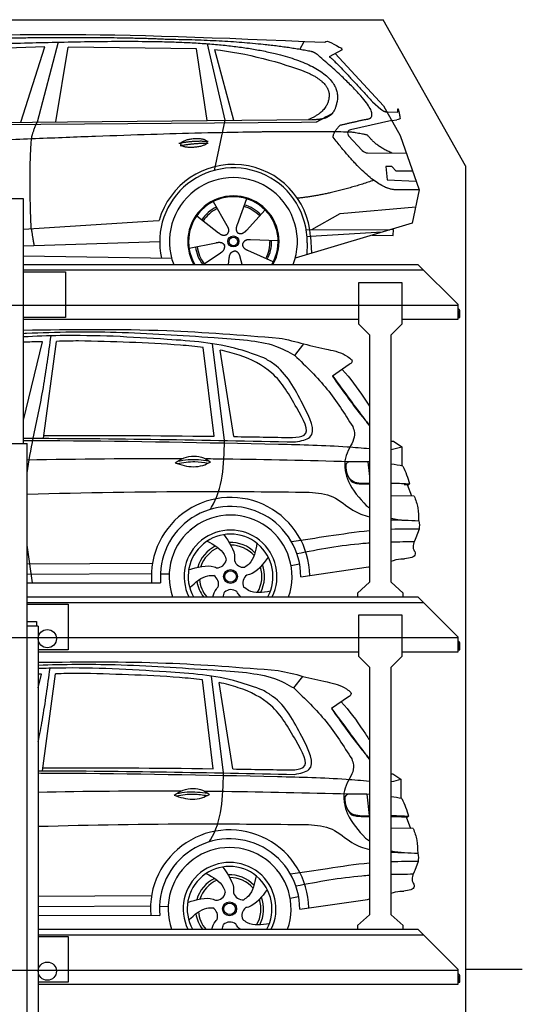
# Model space of a CAD drawing. Header units: millimetres. Extents: x 200 to 5711, y 92 to 9150.
# Tile 4 of 4: x 2962 to 5711, y 3759 to 9150. Entities that reach past the tile are written whole.
import ezdxf

# ---------------------------------------------------------------- set-up
doc = ezdxf.new("R2010")
doc.units = ezdxf.units.MM
doc.linetypes.add('GEN3', pattern=[6.25, 5, -1.25])
doc.layers.add('3', color=6, linetype='GEN3')
doc.layers.add('car', color=10, linetype='Continuous')

msp = doc.modelspace()

# ---------------------------------------------------------------- linework, layer by layer
for p, q in [((5400, 8350), (4950, 9150)), ((2982, 8170), (2662, 8170)), ((2982, 7810), (5140, 7810)), ((2982, 7770), (3212.5, 7770)), ((3212.5, 7770), (3212.5, 7520)), ((5360, 7590), (5140, 7810)), ((4814.5, 7710), (4814.5, 7485)), ((5054.5, 7710), (4814.5, 7710)), ((5054.5, 7485), (5054.5, 7710)), ((5360, 7510), (5360, 7590)), ((5360, 7557.7), (5360, 7550)), ((3212.5, 7520), (2982, 7520)), ((2982, 7510), (4814.5, 7510)), ((5054.5, 7510), (5360, 7510)), ((4874.5, 7425), (4814.5, 7485)), ((5054.5, 7485), (4994.5, 7425)), ((4874.5, 7425), (4874.5, 6603.1)), ((4994.5, 6611.3), (4994.5, 7425)), ((2641, 6830), (3003, 6830)), ((3003, 265), (3003, 6830)), ((4874.5, 6603.1), (4874.5, 6070)), ((4994.5, 6070), (4994.5, 6611.3)), ((4874.5, 6070), (4809.5, 6010)), ((5059.5, 6010), (4994.5, 6070)), ((3003, 5990), (5140, 5990)), ((4809.5, 6010), (4809.5, 5990)), ((5059.5, 5990), (5059.5, 6010)), ((5360, 5770), (5140, 5990)), ((4814.5, 5890), (4814.5, 5665)), ((5054.5, 5890), (4814.5, 5890)), ((5054.5, 5665), (5054.5, 5890)), ((3063, 5830), (3053, 5830)), ((3063, 5830), (3063, 265)), ((5360, 5690), (5360, 5770)), ((5360, 5737.7), (5360, 5730)), ((3063, 5690), (4814.5, 5690)), ((4874.5, 5605), (4814.5, 5665)), ((5054.5, 5665), (4994.5, 5605)), ((5054.5, 5690), (5360, 5690)), ((4874.5, 5605), (4874.5, 4250)), ((4994.5, 4250), (4994.5, 5605)), ((4874.5, 4250), (4809.5, 4190)), ((5059.5, 4190), (4994.5, 4250)), ((3063, 4170), (5140, 4170)), ((4809.5, 4190), (4809.5, 4170)), ((5059.5, 4170), (5059.5, 4190)), ((5360, 3950), (5140, 4170)), ((5360, 3870), (5360, 3950)), ((5400, 3950), (5400, 3950)), ((5360, 3917.7), (5360, 3910)), ((3063, 3870), (5360, 3870))]:
    msp.add_line(p, q)
for points in [[(1500, 9150), (4950, 9150)], [(5711.2, 3950), (5400, 3950), (5400, 200), (4950, 192.9), (4950, 91.6), (4850, 91.6), (4850, 177), (200, 250), (200, 8650)], [(5400, 8350), (5400, 3950)], [(2982, 6830), (2982, 8170)], [(2982, 7780), (5170, 7780)], [(3003, 5959.5), (5170, 5960)], [(3003, 5950), (3227.5, 5950)], [(3227.5, 5950), (3227.5, 5700), (3063, 5700)], [(3063, 4139.5), (5170, 4140)], [(3063, 4130), (3227.5, 4130)], [(3227.5, 4130), (3227.5, 3880), (3063, 3880)]]:
    msp.add_lwpolyline(points)
for points in [[(5360, 7557.7, -0.182676), (5362, 7552.4), (5362, 7520), (5370, 7520), (5370, 7552.4, 0.305615), (5360, 7567.3)], [(5360, 5737.7, -0.182676), (5362, 5732.4), (5362, 5700), (5370, 5700), (5370, 5732.4, 0.305615), (5360, 5747.3)], [(5360, 3917.7, -0.182676), (5362, 3912.4), (5362, 3880), (5370, 3880), (5370, 3912.4, 0.305615), (5360, 3927.3)]]:
    msp.add_lwpolyline(points, format="xyb")
msp.add_lwpolyline([(3003, 5830), (3003, 5855), (3053, 5855), (3053, 5830)], close=True)
for centre in [(3112.9, 5761), (3112.9, 3941)]:
    msp.add_circle(centre, 49.9)
at = {"layer": '3'}
for p, q in [((5360, 7585), (295, 7585)), ((5360, 5765), (295, 5765)), ((5360, 3945), (295, 3945))]:
    msp.add_line(p, q, dxfattribs=at)
at = {"layer": 'car'}
for p, q in [((3172.9, 9027.2), (3057.6, 8589.2)), ((3987.6, 9018.5), (4084.7, 8599.2)), ((4494.9, 8986.8), (4517.3, 9031.5)), ((3099.8, 9000.8), (2506.1, 8983.4)), ((2967.5, 8588.3), (3099.8, 9000.8)), ((3159.2, 8590.2), (3226.3, 9000)), ((3928, 8990.1), (3226.3, 9000)), ((3987.5, 8598.2), (3928, 8990.1)), ((4027.6, 8985.9), (4130.7, 8599.6)), ((4724.9, 8985.2), (4654.8, 8946)), ((4688.1, 8964.6), (4952.4, 8678.7)), ((4892.1, 8699.7), (4937.7, 8659.9)), ((4952.4, 8678.7), (5043, 8516.5)), ((4966.2, 8645.5), (5030.5, 8644.6)), ((1860.4, 8568.7), (4503.7, 8589.8)), ((1907.3, 8578.1), (4559.2, 8603.8)), ((4084.7, 8599.2), (4026.3, 8324.9)), ((4503.7, 8589.8), (4586.6, 8591.2)), ((4997.7, 8597.6), (4771.3, 8547.7)), ((4997.7, 8597.6), (5025.4, 8601.6)), ((4761, 8514.6), (4836, 8433.3)), ((5043, 8516.5), (5147.4, 8218.9)), ((4865.2, 8420.5), (5077, 8419.7)), ((4997.7, 8345.6), (4965.1, 8345.6)), ((4965.1, 8345.6), (4971.9, 8274.1)), ((5021.5, 8319.8), (4997.7, 8345.6)), ((5112, 8319.8), (5021.5, 8319.8)), ((4971.9, 8274.1), (5131, 8265.6)), ((5147.4, 8218.9), (5030.5, 8219.3)), ((5147.4, 8218.9), (5109.5, 8036.9)), ((4020.3, 8154.6), (4094.9, 8022.9)), ((4202.4, 8170), (4151, 8027.6)), ((4304.5, 8108.3), (4202.3, 7996.6)), ((4559.2, 8001.4), (4714.6, 8088.2)), ((4714.6, 8088.2), (5128, 8125.4)), ((2982, 8003), (3691.7, 8048.2)), ((3691.7, 8048.2), (3724.2, 8050.3)), ((3930, 8076.6), (4049.5, 7983.7)), ((5109.5, 8036.9), (4468.8, 7844.1)), ((4528.9, 8001.5), (4986.3, 7999.8)), ((4944.4, 7987.2), (4552.8, 7962.2)), ((5006.1, 8001.5), (4992.6, 8001.7)), ((5005.5, 7968.8), (5006.1, 8001.5)), ((2982, 7912.5), (3727.9, 7935.7)), ((3888.3, 7898.6), (4036.7, 7928.9)), ((4375.5, 7939.8), (4224.1, 7944.8)), ((4534.3, 7928.5), (4533.2, 7863.5)), ((4552.8, 7962.2), (4533.5, 7961)), ((4552.8, 7962.2), (4558.6, 7871.1)), ((4889.7, 7970.8), (5005.5, 7968.8)), ((3966.2, 7810), (4060, 7873.6)), ((4348.3, 7823.6), (4210.5, 7886.3)), ((2982, 7857.8), (3793, 7844.1)), ((4104.2, 7810), (4108.1, 7844.5)), ((4179.3, 7810), (4167.9, 7849.5)), ((2982, 6956.7), (3086.6, 7387.2)), ((3092, 6858.2), (3163.5, 7388.9)), ((4025.1, 6869.3), (3966.1, 7355.9)), ((4082.3, 6846), (4016.8, 7375.9)), ((4132.4, 6867.7), (4057.8, 7340.8)), ((4467.2, 7311.1), (4516, 7374.6)), ((4765, 7262.1), (4672, 7198.7)), ((4994.5, 6841.7), (5007.5, 6842.1)), ((5007.5, 6842.1), (5051.9, 6811.2)), ((5051.9, 6811.2), (5051.9, 6707.1)), ((4866, 6729.1), (4874.5, 6648.3)), ((5080.9, 6605.3), (5105.3, 6542.4)), ((5120.1, 6542.3), (4994.5, 6543.3)), ((5146.7, 6360.3), (5128.6, 6312.9)), ((3003, 6170.5), (3688.3, 6174.6)), ((4446.2, 6161.2), (4493, 6170.1)), ((4499.2, 6099.5), (4870, 6154)), ((3003, 6114.8), (3682.3, 6117.6)), ((3731.4, 6116.1), (3779.1, 6115.5)), ((3003, 6067.7), (3732.7, 6066.3)), ((3063, 5491.9), (3081.3, 5567.3)), ((3086.7, 5038.3), (3158.3, 5569)), ((4077, 5026), (4011.5, 5556)), ((4461.9, 5491.2), (4510.7, 5554.7)), ((4019.8, 5049.3), (3960.8, 5536)), ((4127.1, 5047.8), (4052.5, 5520.9)), ((4759.7, 5442.1), (4666.7, 5378.8)), ((4994.5, 5021.9), (5002.2, 5022.1)), ((5002.2, 5022.1), (5046.7, 4991.3)), ((5046.7, 4991.3), (5046.6, 4887.1)), ((4860.7, 4909.2), (4873, 4792.2)), ((5075.6, 4785.4), (5100.1, 4722.5)), ((5114.8, 4722.3), (4994.5, 4723.4)), ((5141.4, 4540.4), (5123.3, 4492.9)), ((3063, 4350.9), (3683, 4354.7)), ((4440.9, 4341.3), (4487.7, 4350.2)), ((4493.9, 4279.6), (4864.7, 4334.1)), ((3063, 4295.1), (3677.1, 4297.7)), ((3726.1, 4296.1), (3773.8, 4295.6)), ((3063, 4247.6), (3727.4, 4246.4))]:
    msp.add_line(p, q, dxfattribs=at)
for centre, radius in [((4130.5, 7935.8), 30.1), ((4130.5, 7935.8), 23.6), ((4115.2, 6101.9), 38.2), ((4115.2, 6101.9), 31.6), ((4109.9, 4282), 38.2), ((4109.9, 4282), 31.6)]:
    msp.add_circle(centre, radius, dxfattribs=at)
for centre, radius, start, end in [((4775.6, 8528.1), 20, 102.4358, 222.7473), ((4865.4, 8460.5), 40, 222.7473, 269.7861), ((4130.9, 7935.3), 422.7, 3.6504, 164.2126), ((4130.9, 7935.3), 403.4, 359.0315, 193.1146), ((4130.9, 7935.3), 350, 339.0198, 200.9802), ((4130.9, 7935.3), 250, 329.9163, 210.0837), ((4130.5, 7935.8), 245, 329.0948, 210.9052), ((4130.5, 7935.8), 209.6, 116.262, 145.3995), ((4130.5, 7935.8), 200.6, 116.1152, 145.5463), ((4130.5, 7935.8), 200.6, 44.1152, 73.5463), ((4130.5, 7935.8), 209.6, 44.262, 73.3995), ((4130.5, 7935.8), 200.6, 332.1152, 1.5463), ((4130.5, 7935.8), 209.6, 332.262, 1.3995), ((4130.5, 7935.8), 209.6, 188.262, 216.8881), ((4130.5, 7935.8), 200.6, 188.1152, 217.5463), ((4115.2, 6101.4), 433.1, 0.713, 184.6115), ((4115.2, 6101.4), 384, 359.7282, 185.2384), ((4115.2, 6101.4), 336.4, 340.6683, 199.3317), ((4115.2, 6101.9), 254, 333.8522, 206.1478), ((4115.2, 6101.9), 231.9, 331.1372, 208.8628), ((4115.2, 6101.9), 186.2, 116.2626, 164.3912), ((4115.2, 6101.9), 171.5, 113.5905, 161.7257), ((4115.2, 6101.9), 186.2, 44.2633, 92.4011), ((4115.2, 6101.9), 171.5, 41.5902, 89.736), ((4040.2, 6201.4), 52.3, 268.6722, 348.431), ((4186.6, 6204.1), 52.3, 196.6722, 276.431), ((4115.2, 6101.9), 171.5, 329.577, 17.7302), ((4115.2, 6101.9), 186.2, 332.2513, 20.3964), ((3997.4, 6061.3), 52.3, 340.6722, 60.431), ((4234.4, 6065.6), 52.3, 124.6722, 204.431), ((4115.2, 6101.9), 186.2, 188.2502, 216.9487), ((4115.2, 6101.9), 171.5, 185.5775, 220.7438), ((4117.5, 5977.3), 52.3, 52.6722, 132.431), ((4109.9, 4281.4), 433.1, 0.713, 184.6115), ((4109.9, 4281.4), 384, 359.7282, 185.2384), ((4109.9, 4281.4), 336.4, 340.6562, 199.3438), ((4109.9, 4282), 254, 333.8354, 206.1646), ((4109.9, 4282), 231.9, 331.1183, 208.8817), ((4109.9, 4282), 186.2, 116.2626, 164.3912), ((4109.9, 4282), 171.5, 113.5905, 161.7257), ((4109.9, 4282), 186.2, 44.2633, 92.4011), ((4109.9, 4282), 171.5, 41.5902, 89.736), ((4034.9, 4381.5), 52.3, 268.6722, 348.431), ((4181.4, 4384.2), 52.3, 196.6722, 276.431), ((4109.9, 4282), 171.5, 329.577, 17.7302), ((4109.9, 4282), 186.2, 332.2513, 20.3964), ((4109.9, 4282), 171.5, 185.5775, 220.7733), ((3992.1, 4241.4), 52.3, 340.6722, 60.431), ((4229.2, 4245.6), 52.3, 124.6722, 204.431), ((4109.9, 4282), 186.2, 188.2502, 216.9745), ((4112.2, 4157.4), 52.3, 52.6722, 132.431)]:
    msp.add_arc(centre, radius, start, end, dxfattribs=at)
for points, degree in [([(2286.2, 9020), (2698.2, 9091.5), (3458.3, 9079), (4630.9, 9026.5)], 3), ([(3780.9, 9041.4), (3432.6, 9057.6), (2816.7, 9047.2)], 2), ([(4556.5, 8975.4), (4255.4, 9035.3), (3780.9, 9041.4)], 2), ([(4630.9, 9026.5), (4639.2, 9046), (4686.6, 9009.3), (4724.1, 8993.8)], 3), ([(4027.6, 8985.9), (4199.5, 8969.3), (4395.6, 8914.6), (4528.9, 8863.2)], 3), ([(4606.2, 8945), (4580.2, 8970.7), (4556.5, 8975.4)], 2), ([(4724.9, 8985.2), (4726.6, 8986.8), (4722.1, 8989), (4726.6, 8992.7), (4724.1, 8993.8)], 4), ([(4851.8, 8604.2), (4992.5, 8609.1), (4606.2, 8945)], 2), ([(4654.8, 8946), (4659.1, 8956.8), (4892.1, 8699.7)], 2), ([(4528.9, 8863.2), (4644.5, 8813.3), (4654.2, 8747.2)], 2), ([(4654.2, 8747.2), (4659.8, 8652.7), (4542.5, 8603.6)], 2), ([(4559.2, 8603.8), (4609.2, 8604.2), (4676.9, 8606.6), (4689.9, 8656.4), (4698.2, 8699.7)], 4), ([(4586.6, 8591.2), (4616.9, 8607.5), (4672.5, 8637.4)], 2), ([(4937.7, 8659.9), (4946, 8652.7), (4963.8, 8642.6), (4968.4, 8645.1), (4970.3, 8646.7)], 4), ([(5030.5, 8644.6), (5028.6, 8692.6), (5043.1, 8609.3)], 2), ([(3026.5, 8497), (3029.3, 8528), (3057.6, 8589.2)], 2), ([(4676.9, 8506.3), (4674.6, 8530.5), (4714.6, 8572.8)], 2), ([(4714.6, 8572.8), (4851.8, 8604.2)], 1), ([(5043.1, 8609.3), (5043.3, 8605.6), (5035.6, 8603.1), (5025.4, 8601.6)], 3), ([(4778.5, 8534.1), (3901.8, 8554.4), (1469.8, 8420)], 2), ([(4866.3, 8516.5), (4865, 8519.5), (4778.5, 8534.1)], 2), ([(3024.7, 8005.7), (3011.1, 8318.9), (3026.5, 8497)], 2), ([(3833, 8473.3), (3908.5, 8490.2), (3992, 8484.4)], 2), ([(3840.2, 8460.5), (3914.2, 8475.1), (3992.1, 8474.3)], 2), ([(5030.5, 8219.3), (4907.5, 8206.5), (4676.9, 8506.3)], 2), ([(4997.7, 8420), (4912.1, 8455.1), (4866.3, 8516.5)], 2), ([(4898.6, 8270.7), (4673.9, 8193.2), (4481.1, 8172)], 2), ([(3024.7, 8005.7), (3034.9, 7940.8), (3039.9, 7914.3)], 2), ([(4049.5, 7983.7), (4073, 7962), (4096.2, 7975.5)], 2), ([(4094.9, 8022.9), (4113, 7996.5), (4096.2, 7975.5)], 2), ([(4151, 8027.6), (4146.4, 8015.1), (4142.5, 8001.1), (4146.9, 7987.3), (4157.7, 7980.7)], 4), ([(4202.3, 7996.6), (4193.3, 7986.7), (4182.7, 7976.7), (4168.5, 7974.2), (4157.7, 7980.7)], 4), ([(4036.7, 7928.9), (4067.4, 7937.9), (4082.2, 7915.5)], 2), ([(4224.1, 7944.8), (4192.4, 7948.5), (4181.6, 7923.9)], 2), ([(4060, 7873.6), (4087.9, 7889.2), (4082.2, 7915.5)], 2), ([(4108.1, 7844.5), (4109, 7876.4), (4134.9, 7883.6)], 2), ([(4167.9, 7849.5), (4161.6, 7880.9), (4134.9, 7883.6)], 2), ([(4210.5, 7886.3), (4180.4, 7897.1), (4181.6, 7923.9)], 2), ([(2982, 7450.6), (2982.4, 7450.6), (2982.8, 7450.6), (2983.2, 7450.6)], 3), ([(3283.8, 7391.3), (3243.7, 7390.6), (3203.6, 7389.8), (3163.5, 7388.9)], 3), ([(4380.3, 7407.2), (4426.4, 7397.9), (4472.4, 7388.6), (4516, 7374.6)], 3), ([(4870.4, 6933), (4871.7, 6930.9), (4873.1, 6928.9), (4874.5, 6926.8)], 3), ([(2982, 6858.3), (3478.2, 6858.7), (3974.4, 6848.4), (4470.6, 6838.1)], 3), ([(3003, 6669.2), (3011.7, 6732.3), (3023.4, 6795.3), (3035.2, 6858.3)], 3), ([(3094.1, 6873.7), (3404.4, 6875.4), (3714.8, 6873.5), (4025.1, 6869.3)], 3), ([(4132.4, 6867.7), (4239.3, 6866.1), (4346.3, 6864.2), (4453.2, 6862.3)], 3), ([(4994.5, 6797.7), (5013.8, 6800.5), (5032.9, 6805.8), (5051.9, 6811.2)], 3), ([(3849.6, 6746), (3567.4, 6747.2), (3285.2, 6744.3), (3003, 6738.4)], 3), ([(4874.5, 6728.8), (4838, 6730.2), (4801.4, 6730.1), (4764.8, 6729.9)], 3), ([(5058.2, 6706), (5037, 6709.8), (5015.8, 6713.6), (4994.5, 6716.9)], 3), ([(4842.4, 6608.1), (4853.1, 6608.1), (4863.8, 6608.2), (4874.5, 6608.2)], 3), ([(4857.8, 6489.4), (4863.4, 6485.5), (4868.9, 6481.5), (4874.5, 6477.6)], 3), ([(4994.5, 6421), (5042.3, 6410.2), (5093.6, 6408.6), (5144.9, 6407.1)], 3), ([(3880.1, 6342), (3887.4, 6348.5), (3894.7, 6355), (3901.9, 6361.5)], 3), ([(4994.5, 6412.7), (5020.3, 6411.3), (5046.4, 6410.8), (5072.5, 6410.2)], 3), ([(5146.7, 6360.3), (5095.9, 6360.6), (5045.2, 6360.9), (4994.5, 6359.3)], 3), ([(5144.9, 6407.1), (5150.7, 6390.4), (5147.4, 6373.7), (5146.7, 6360.3)], 3), ([(3032.3, 6067.6), (3021.6, 6135.9), (3011, 6204.2), (3003, 6272.4)], 3), ([(5119.2, 6291.2), (5077.6, 6290.8), (5036, 6290.3), (4994.5, 6289.3)], 3), ([(4870.1, 6154.1), (4871.6, 6154.3), (4873, 6154.6), (4874.5, 6154.9)], 3), ([(4074.1, 5990), (4076.1, 5998.6), (4079.1, 6007.3), (4082.2, 6015.9)], 3), ([(3081.3, 5567.3), (3075.2, 5567.1), (3069.1, 5567), (3063, 5566.8)], 3), ([(3278.5, 5571.4), (3238.4, 5570.6), (3198.3, 5569.8), (3158.3, 5569)], 3), ([(4375, 5587.3), (4421.1, 5578), (4467.1, 5568.6), (4510.7, 5554.7)], 3), ([(4865.1, 5113.1), (4868.2, 5108.4), (4871.4, 5103.7), (4874.5, 5099.1)], 3), ([(4871.5, 5106.1), (4872.5, 5104.6), (4873.5, 5103.1), (4874.5, 5101.7)], 3), ([(3063, 5038.4), (3530.4, 5037.6), (3997.9, 5027.9), (4465.3, 5018.2)], 3), ([(3088.8, 5053.8), (3399.1, 5055.5), (3709.5, 5053.6), (4019.8, 5049.3)], 3), ([(4127.1, 5047.8), (4234, 5046.1), (4341, 5044.3), (4447.9, 5042.4)], 3), ([(4994.5, 4978.6), (5012, 4981.5), (5029.3, 4986.4), (5046.7, 4991.3)], 3), ([(3844.4, 4926.1), (3583.9, 4927.1), (3323.4, 4924.7), (3063, 4919.8)], 3), ([(4874.5, 4908.7), (4836.3, 4910.3), (4797.9, 4910.2), (4759.5, 4910)], 3), ([(5052.9, 4886.1), (5033.5, 4889.5), (5014, 4893), (4994.5, 4896.1)], 3), ([(4837.1, 4788.2), (4849.5, 4788.2), (4862, 4788.2), (4874.5, 4788.3)], 3), ([(4852.6, 4669.5), (4859.9, 4664.3), (4867.2, 4659.1), (4874.5, 4654)], 3), ([(4994.5, 4599.9), (5040.7, 4590.1), (5090.2, 4588.6), (5139.6, 4587.2)], 3), ([(4994.5, 4592.5), (5018.6, 4591.3), (5042.9, 4590.8), (5067.3, 4590.3)], 3), ([(5139.6, 4587.2), (5145.4, 4570.5), (5142.1, 4553.8), (5141.4, 4540.4)], 3), ([(3874.9, 4522.1), (3882.1, 4528.6), (3889.4, 4535.1), (3896.6, 4541.6)], 3), ([(5141.4, 4540.4), (5092.4, 4540.7), (5043.4, 4541), (4994.5, 4539.5)], 3), ([(5113.9, 4471.3), (5074.1, 4470.8), (5034.3, 4470.4), (4994.5, 4469.5)], 3), ([(4864.8, 4334.1), (4868, 4334.7), (4871.3, 4335.4), (4874.5, 4336)], 3), ([(4068.8, 4170), (4070.8, 4178.7), (4073.8, 4187.3), (4076.9, 4196)], 3)]:
    msp.add_open_spline(points, degree=degree, dxfattribs=at)
for points, degree, knots in [([(2455.9, 9007.8), (2482.8, 9008.8), (2621.8, 9013.2), (3643.1, 9042.7), (4263.3, 9041.9), (4733.8, 8886.3), (4698.2, 8699.7)], 4, [0.0821318, 0.0821318, 0.0821318, 0.0821318, 0.0821318, 0.258851, 0.508851, 1, 1, 1, 1, 1]), ([(3841.9, 8468), (3841.1, 8476.3), (3862.1, 8492.6), (3944.7, 8512.7), (4037.7, 8479.7), (3951.4, 8448), (3866.6, 8448.7), (3842.8, 8459.8), (3841.9, 8468)], 5, [0, 0, 0, 0, 0, 0, 0.300106, 0.500106, 0.700106, 1, 1, 1, 1, 1, 1]), ([(2982, 7432.5), (2987.6, 7432.8), (3156.6, 7441.1), (3504.6, 7445.7), (3906.5, 7417.3), (4150.3, 7401.8), (4208, 7395)], 3, [374.209489, 374.209489, 374.209489, 374.209489, 391.04113, 881.651907, 1416.366113, 1602.404452, 1602.404452, 1602.404452, 1602.404452]), ([(3473.7, 7416.7), (3377, 7419.1), (3213.1, 7423.1), (3049.2, 7416.8), (2982, 7413.2)], 3, [0, 0, 0, 0, 289.925788, 491.832089, 491.832089, 491.832089, 491.832089]), ([(3086.6, 7387.2), (3055.3, 7386.4), (3020.5, 7385.5), (2985.6, 7384.4), (2982, 7384.3)], 3, [197.256536, 197.256536, 197.256536, 197.256536, 291.063452, 301.866828, 301.866828, 301.866828, 301.866828]), ([(3966.1, 7355.9), (3924.4, 7361.3), (3697.1, 7381.5), (3469.4, 7386.9), (3283.8, 7391.3)], 3, [637.56261, 637.56261, 637.56261, 637.56261, 763.549902, 1320.810124, 1320.810124, 1320.810124, 1320.810124]), ([(4476.9, 7025.5), (4437.5, 7094.9), (4364, 7224.5), (4194, 7307.5), (4093.1, 7333.6), (4057.8, 7340.8)], 3, [0, 0, 0, 0, 233.684399, 436.644927, 544.706034, 544.706034, 544.706034, 544.706034]), ([(4726, 7235.5), (4769.9, 7187.9), (4819.4, 7118.7), (4865, 7049.6), (4874.5, 7034.9)], 3, [395.653943, 395.653943, 395.653943, 395.653943, 587.122502, 638.411614, 638.411614, 638.411614, 638.411614]), ([(4848.2, 6962.8), (4855.8, 6953.9), (4865.1, 6943.2), (4873.1, 6931.5), (4874.5, 6929.4)], 3, [0, 0, 0, 0, 34.815048, 42.487727, 42.487727, 42.487727, 42.487727]), ([(2982, 6845.8), (3048.6, 6845.8), (3513.9, 6844.7), (3979.1, 6834.9), (4377.7, 6826.6)], 3, [1070.905269, 1070.905269, 1070.905269, 1070.905269, 1270.770708, 2466.750946, 2466.750946, 2466.750946, 2466.750946]), ([(4002.4, 6468.5), (4005.1, 6472.4), (4074.7, 6576.1), (4078.6, 6713.7), (4082.3, 6846)], 3, [175.182029, 175.182029, 175.182029, 175.182029, 189.890093, 562.592573, 562.592573, 562.592573, 562.592573]), ([(4377.7, 6826.6), (4502.9, 6823.7), (4668.8, 6819.8), (4834, 6805.6), (4874.5, 6802)], 3, [0, 0, 0, 0, 375.490289, 497.493068, 497.493068, 497.493068, 497.493068]), ([(3825.2, 6732.9), (3844.7, 6736.8), (3901.2, 6747.3), (3958.4, 6740.1), (3995.9, 6734.8)], 3, [7.57653, 7.57653, 7.57653, 7.57653, 52.544532, 137.659237, 137.659237, 137.659237, 137.659237]), ([(4764.8, 6729.9), (4538.2, 6735.6), (4276.6, 6742.1), (4014.9, 6744.9), (3979.8, 6745.2)], 3, [0, 0, 0, 0, 679.940772, 785.142685, 785.142685, 785.142685, 785.142685]), ([(3811.6, 6724.6), (3827.7, 6718.7), (3875.8, 6701.7), (3946.7, 6699.5), (3991.3, 6721.3), (4005.3, 6728.1)], 3, [5.208578, 5.208578, 5.208578, 5.208578, 44.198582, 121.455021, 156.55166, 156.55166, 156.55166, 156.55166]), ([(3823.4, 6720.4), (3855.7, 6725.8), (3912.3, 6735.3), (3968.7, 6726.4), (3992.9, 6722.2)], 3, [0, 0, 0, 0, 73.878693, 129.282646, 129.282646, 129.282646, 129.282646]), ([(4745.8, 6698.6), (4748.8, 6677.1), (4753.2, 6646.1), (4789.5, 6618), (4828.9, 6611.6), (4858.8, 6611.7), (4874.5, 6612)], 3, [0, 0, 0, 0, 61.688141, 88.915796, 131.377114, 178.657221, 178.657221, 178.657221, 178.657221]), ([(4994.5, 6613.1), (4998.5, 6613.1), (5031.5, 6612.5), (5064.4, 6610.7), (5093.4, 6609.2)], 3, [109.791066, 109.791066, 109.791066, 109.791066, 121.811128, 208.751004, 208.751004, 208.751004, 208.751004]), ([(3003, 6552.4), (3316.4, 6561), (3830.7, 6570.6), (4345.1, 6565.4), (4546.1, 6563.4)], 3, [2106.33012, 2106.33012, 2106.33012, 2106.33012, 3046.715693, 3649.598352, 3649.598352, 3649.598352, 3649.598352]), ([(4546.1, 6563.4), (4591.3, 6559.6), (4681.2, 6551.9), (4772.7, 6463.1), (4842.9, 6436.4), (4874.5, 6428.5)], 3, [0, 0, 0, 0, 132.089839, 263.241357, 362.012102, 362.012102, 362.012102, 362.012102]), ([(4078.1, 6330.9), (4107.7, 6289.5), (4140.3, 6243.8), (4137.1, 6193.8), (4136.6, 6189.1)], 3, [0, 0, 0, 0, 140.862207, 155.3883, 155.3883, 155.3883, 155.3883]), ([(4874.5, 6351.4), (4799.9, 6344.1), (4657.9, 6323.1), (4516.4, 6301.5), (4449, 6291.2)], 3, [272.552629, 272.552629, 272.552629, 272.552629, 497.583163, 702.083529, 702.083529, 702.083529, 702.083529]), ([(3987.4, 6295.5), (4025.1, 6274.8), (4073.5, 6248.3), (4088.9, 6201.7), (4091.4, 6190.9)], 3, [0, 0, 0, 0, 119.179133, 152.627431, 152.627431, 152.627431, 152.627431]), ([(4259.8, 6283.3), (4251.8, 6241), (4241.5, 6186.9), (4202, 6157.8), (4192.5, 6152.1)], 3, [0, 0, 0, 0, 119.179133, 152.546972, 152.546972, 152.546972, 152.546972]), ([(4874.5, 6284), (4862.8, 6283.2), (4729.9, 6273.2), (4598.4, 6249.1), (4478.5, 6225.8)], 3, [244.749419, 244.749419, 244.749419, 244.749419, 279.844829, 645.252119, 645.252119, 645.252119, 645.252119]), ([(4321.5, 6208), (4291.2, 6167), (4257.9, 6121.9), (4209.3, 6109.5), (4204.6, 6108.5)], 3, [0, 0, 0, 0, 140.862207, 155.444261, 155.444261, 155.444261, 155.444261]), ([(4994.5, 6185.4), (5011.8, 6191.5), (5035.7, 6199.4), (5060.8, 6199.2), (5067.6, 6199.1)], 3, [128.15717, 128.15717, 128.15717, 128.15717, 182.603927, 203.112583, 203.112583, 203.112583, 203.112583]), ([(3886, 6137.4), (3934.5, 6152.7), (3988, 6169.7), (4034.6, 6151.1), (4039, 6149.2)], 3, [0, 0, 0, 0, 140.862207, 155.442461, 155.442461, 155.442461, 155.442461]), ([(3891.6, 6040.2), (3923, 6069.7), (3963.1, 6107.5), (4012.2, 6107.8), (4023.2, 6106.8)], 3, [0, 0, 0, 0, 119.179133, 152.616634, 152.616634, 152.616634, 152.616634]), ([(4018.5, 5990), (4022.5, 6005.7), (4030.3, 6024.6), (4043.5, 6040.6), (4046.8, 6044.1)], 3, [91.396764, 91.396764, 91.396764, 91.396764, 140.862207, 155.531654, 155.531654, 155.531654, 155.531654]), ([(4172.2, 5990), (4166.5, 5995.2), (4158.1, 6004.2), (4151.4, 6014.8), (4149.1, 6019)], 3, [116.632237, 116.632237, 116.632237, 116.632237, 140.862207, 155.53262, 155.53262, 155.53262, 155.53262]), ([(3063, 5631.9), (3295.8, 5635), (3733.8, 5638.6), (4170.5, 5603.7), (4375, 5587.3)], 3, [85.041137, 85.041137, 85.041137, 85.041137, 783.131876, 1398.451598, 1398.451598, 1398.451598, 1398.451598]), ([(3063, 5616.4), (3203.3, 5621.7), (3522.4, 5624.1), (3901.2, 5597.3), (4145, 5581.9), (4202.7, 5575.1)], 3, [460.540532, 460.540532, 460.540532, 460.540532, 881.651907, 1416.366113, 1602.404452, 1602.404452, 1602.404452, 1602.404452]), ([(3468.4, 5596.8), (3371.7, 5599.2), (3236.6, 5602.5), (3101.5, 5598.8), (3063, 5597.3)], 3, [0, 0, 0, 0, 289.925788, 405.462209, 405.462209, 405.462209, 405.462209]), ([(3063, 5196.3), (3071, 5236.2), (3096.6, 5369.9), (3114.9, 5504.8), (3127.7, 5599.3)], 3, [161.307325, 161.307325, 161.307325, 161.307325, 283.470666, 569.579509, 569.579509, 569.579509, 569.579509]), ([(3960.8, 5536), (3919.1, 5541.4), (3691.8, 5561.6), (3464.2, 5567), (3278.5, 5571.4)], 3, [637.56261, 637.56261, 637.56261, 637.56261, 763.549902, 1320.810124, 1320.810124, 1320.810124, 1320.810124]), ([(4471.6, 5205.6), (4432.2, 5275), (4358.7, 5404.6), (4188.7, 5487.5), (4087.9, 5513.7), (4052.5, 5520.9)], 3, [0, 0, 0, 0, 233.684399, 436.644927, 544.706034, 544.706034, 544.706034, 544.706034]), ([(4720.7, 5415.6), (4764.6, 5367.9), (4816.1, 5296.1), (4863.3, 5224.2), (4874.5, 5206.8)], 3, [395.653943, 395.653943, 395.653943, 395.653943, 587.122502, 647.964229, 647.964229, 647.964229, 647.964229]), ([(3063, 5025.8), (3100.9, 5025.7), (3537.4, 5024.2), (3973.8, 5015), (4372.4, 5006.6)], 3, [1157.19015, 1157.19015, 1157.19015, 1157.19015, 1270.770708, 2466.750946, 2466.750946, 2466.750946, 2466.750946]), ([(3997.1, 4648.5), (3999.8, 4652.4), (4069.4, 4756.2), (4073.3, 4893.7), (4077, 5026)], 3, [175.182029, 175.182029, 175.182029, 175.182029, 189.890093, 562.592573, 562.592573, 562.592573, 562.592573]), ([(4372.4, 5006.6), (4497.6, 5003.7), (4665.2, 4999.8), (4832.2, 4985.4), (4874.5, 4981.6)], 3, [0, 0, 0, 0, 375.490289, 502.798583, 502.798583, 502.798583, 502.798583]), ([(3806.3, 4904.7), (3822.4, 4898.7), (3870.5, 4881.7), (3941.4, 4879.6), (3986, 4901.4), (4000, 4908.2)], 3, [5.208578, 5.208578, 5.208578, 5.208578, 44.198582, 121.455021, 156.55166, 156.55166, 156.55166, 156.55166]), ([(3818.1, 4900.5), (3850.4, 4905.9), (3907, 4915.3), (3963.4, 4906.5), (3987.6, 4902.2)], 3, [0, 0, 0, 0, 73.878693, 129.282646, 129.282646, 129.282646, 129.282646]), ([(3819.9, 4912.9), (3839.4, 4916.9), (3895.9, 4927.4), (3953.1, 4920.1), (3990.6, 4914.9)], 3, [7.57653, 7.57653, 7.57653, 7.57653, 52.544532, 137.659237, 137.659237, 137.659237, 137.659237]), ([(4759.5, 4910), (4532.9, 4915.6), (4271.3, 4922.2), (4009.6, 4924.9), (3974.5, 4925.2)], 3, [0, 0, 0, 0, 679.940772, 785.142685, 785.142685, 785.142685, 785.142685]), ([(3063, 4734.2), (3354.6, 4741.9), (3847.2, 4750.5), (4339.9, 4745.5), (4540.8, 4743.5)], 3, [2171.633286, 2171.633286, 2171.633286, 2171.633286, 3046.715693, 3649.598352, 3649.598352, 3649.598352, 3649.598352]), ([(4994.5, 4793.1), (4996.7, 4793.1), (5028, 4792.4), (5059.1, 4790.8), (5088.1, 4789.3)], 3, [115.078696, 115.078696, 115.078696, 115.078696, 121.811128, 208.751004, 208.751004, 208.751004, 208.751004]), ([(4994.5, 4788.3), (5004.9, 4788), (5026.6, 4787.2), (5048.4, 4786.6), (5059.7, 4786.2)], 3, [157.432133, 157.432133, 157.432133, 157.432133, 188.713602, 222.633888, 222.633888, 222.633888, 222.633888]), ([(4540.8, 4743.5), (4586, 4739.6), (4676, 4732), (4768.8, 4641.9), (4840.9, 4615.2), (4874.5, 4607.3)], 3, [0, 0, 0, 0, 132.089839, 263.241357, 367.497291, 367.497291, 367.497291, 367.497291]), ([(4874.5, 4531.9), (4798.1, 4524.7), (4654.3, 4503.4), (4511.1, 4481.6), (4443.7, 4471.3)], 3, [267.240892, 267.240892, 267.240892, 267.240892, 497.583163, 702.083529, 702.083529, 702.083529, 702.083529]), ([(3982.1, 4475.6), (4019.9, 4454.9), (4068.2, 4428.4), (4083.7, 4381.8), (4086.1, 4371)], 3, [0, 0, 0, 0, 119.179133, 152.627431, 152.627431, 152.627431, 152.627431]), ([(4072.8, 4511), (4102.4, 4469.6), (4135, 4423.9), (4131.8, 4373.9), (4131.3, 4369.2)], 3, [0, 0, 0, 0, 140.862207, 155.3883, 155.3883, 155.3883, 155.3883]), ([(4254.5, 4463.3), (4246.5, 4421.1), (4236.2, 4367), (4196.7, 4337.8), (4187.2, 4332.2)], 3, [0, 0, 0, 0, 119.179133, 152.546972, 152.546972, 152.546972, 152.546972]), ([(4874.5, 4464.4), (4861.1, 4463.5), (4726.4, 4453.6), (4593.1, 4429.2), (4473.2, 4405.8)], 3, [239.445061, 239.445061, 239.445061, 239.445061, 279.844829, 645.252119, 645.252119, 645.252119, 645.252119]), ([(4316.2, 4388), (4286, 4347.1), (4252.6, 4302), (4204, 4289.5), (4199.3, 4288.6)], 3, [0, 0, 0, 0, 140.862207, 155.444261, 155.444261, 155.444261, 155.444261]), ([(4994.5, 4367.3), (5010.1, 4372.7), (5032.2, 4379.5), (5055.5, 4379.3), (5062.3, 4379.2)], 3, [133.696112, 133.696112, 133.696112, 133.696112, 182.603927, 203.112583, 203.112583, 203.112583, 203.112583]), ([(3880.7, 4317.5), (3929.2, 4332.8), (3982.7, 4349.7), (4029.4, 4331.2), (4033.7, 4329.2)], 3, [0, 0, 0, 0, 140.862207, 155.442461, 155.442461, 155.442461, 155.442461]), ([(3886.3, 4220.3), (3917.7, 4249.8), (3957.8, 4287.5), (4006.9, 4287.9), (4017.9, 4286.8)], 3, [0, 0, 0, 0, 119.179133, 152.616634, 152.616634, 152.616634, 152.616634]), ([(4013.2, 4170), (4017.2, 4185.8), (4025, 4204.7), (4038.3, 4220.6), (4041.5, 4224.2)], 3, [91.326635, 91.326635, 91.326635, 91.326635, 140.862207, 155.531654, 155.531654, 155.531654, 155.531654]), ([(4167, 4170), (4161.3, 4175.2), (4152.9, 4184.3), (4146.1, 4194.9), (4143.8, 4199.1)], 3, [116.527282, 116.527282, 116.527282, 116.527282, 140.862207, 155.53262, 155.53262, 155.53262, 155.53262])]:
    msp.add_open_spline(points, degree=degree, knots=knots, dxfattribs=at)
for points in [[(2983.2, 7450.6), (3766.3, 7447.9), (4380.3, 7407.2)], [(3035.2, 6858.3), (3091, 7136.3), (3133, 7419.3)], [(4297.4, 7298.6), (4160.7, 7345.2), (3768.2, 7399.6), (3473.7, 7416.7)], [(4208, 7395), (4361.2, 7363.1), (4467.2, 7311.1)], [(4516, 7374.6), (4648.4, 7344.6), (4754.7, 7306.2), (4778.7, 7287)], [(4510.2, 7045.6), (4350.8, 7265.4), (4297.4, 7298.6)], [(4467.2, 7311.1), (4642.8, 7127.5), (4783.4, 6922.4)], [(4778.7, 7287), (4779.4, 7276.1), (4765, 7262.1)], [(4672, 7198.7), (4827.9, 6986.4), (4870.4, 6933)], [(4673.5, 7199.8), (4769, 7068.6), (4848.2, 6962.8)], [(4453.2, 6862.3), (4517.9, 6875.7), (4476.9, 7025.5)], [(4470.6, 6838.1), (4549.3, 6864.6), (4510.2, 7045.6)], [(4783.4, 6922.4), (4793.5, 6889.8), (4758.8, 6791.7), (4741.1, 6734.7), (4740.7, 6701.6)], [(3811.6, 6724.6), (3861.4, 6751), (3967.9, 6751.2), (4005.3, 6728.1)], [(4740.7, 6701.6), (4743.1, 6679.9), (4760.2, 6622.6), (4857.8, 6489.4)], [(4764.8, 6729.9), (4747.3, 6717.8), (4745.8, 6698.6)], [(5058.2, 6706), (5078.3, 6658), (5093.4, 6609.2)], [(4764.6, 6639.8), (4779, 6620.2), (4797.5, 6612.5), (4810.3, 6609.9), (4827.4, 6608.7), (4842.4, 6608.1)], [(5065, 6606.1), (5075.6, 6605.6), (5086.3, 6605)], [(5086.3, 6605), (5091, 6605.8), (5093.4, 6609.2)], [(5120.1, 6542.3), (5139.6, 6477.5), (5144.2, 6407.1)], [(5128.6, 6312.9), (5117, 6248.3), (5123.8, 6237.6)], [(5123.8, 6237.6), (5125, 6224.9), (5067.6, 6199.1)], [(4332.3, 6020.4), (4213.3, 6025.8), (4186.8, 6044)], [(4292.1, 5478.7), (4155.4, 5525.2), (3762.9, 5579.6), (3468.4, 5596.8)], [(4202.7, 5575.1), (4355.9, 5543.2), (4461.9, 5491.2)], [(4510.7, 5554.7), (4643.1, 5524.7), (4749.4, 5486.3), (4773.4, 5467)], [(4504.9, 5225.7), (4345.5, 5445.5), (4292.1, 5478.7)], [(4461.9, 5491.2), (4637.5, 5307.6), (4778.1, 5102.5)], [(4773.4, 5467), (4774.1, 5456.2), (4759.7, 5442.1)], [(4666.7, 5378.8), (4822.6, 5166.5), (4865.1, 5113.1)], [(4668.2, 5379.8), (4763.7, 5248.7), (4843, 5142.8)], [(4447.9, 5042.4), (4512.6, 5055.8), (4471.6, 5205.6)], [(4465.3, 5018.2), (4544, 5044.6), (4504.9, 5225.7)], [(4843, 5142.8), (4864.9, 5115.8), (4871.5, 5106.1)], [(4778.1, 5102.5), (4788.2, 5069.9), (4753.5, 4971.8), (4735.8, 4914.7), (4735.4, 4881.7)], [(3806.3, 4904.7), (3856.2, 4931), (3962.6, 4931.3), (4000, 4908.2)], [(4759.5, 4910), (4742, 4897.9), (4740.5, 4878.7)], [(4735.4, 4881.7), (4737.8, 4860), (4755, 4802.7), (4852.6, 4669.5)], [(4740.5, 4878.7), (4759.3, 4819.9), (4780.6, 4803), (4821.9, 4793), (4879.4, 4792.3)], [(5052.9, 4886.1), (5073, 4838), (5088.1, 4789.3)], [(4759.3, 4819.9), (4773.7, 4800.2), (4792.2, 4792.6), (4805, 4790), (4822.2, 4788.7), (4837.1, 4788.2)], [(5059.7, 4786.2), (5070.4, 4785.7), (5081, 4785.1)], [(5081, 4785.1), (5085.7, 4785.8), (5088.1, 4789.3)], [(5114.8, 4722.3), (5134.3, 4657.6), (5138.9, 4587.2)], [(5123.3, 4492.9), (5111.7, 4428.3), (5118.5, 4417.7)], [(5118.5, 4417.7), (5119.7, 4405), (5062.3, 4379.2)], [(4327.1, 4200.5), (4208, 4205.9), (4181.5, 4224)]]:
    msp.add_spline(points, degree=3, dxfattribs=at)
at = {"layer": 'DEFPOINTS', "color": 0, "linetype": 'ByBlock'}
msp.add_point((5313.2, 5690), dxfattribs=at)
msp.add_point((5313.2, 5690), dxfattribs=at)

doc.saveas('drawing.dxf')
